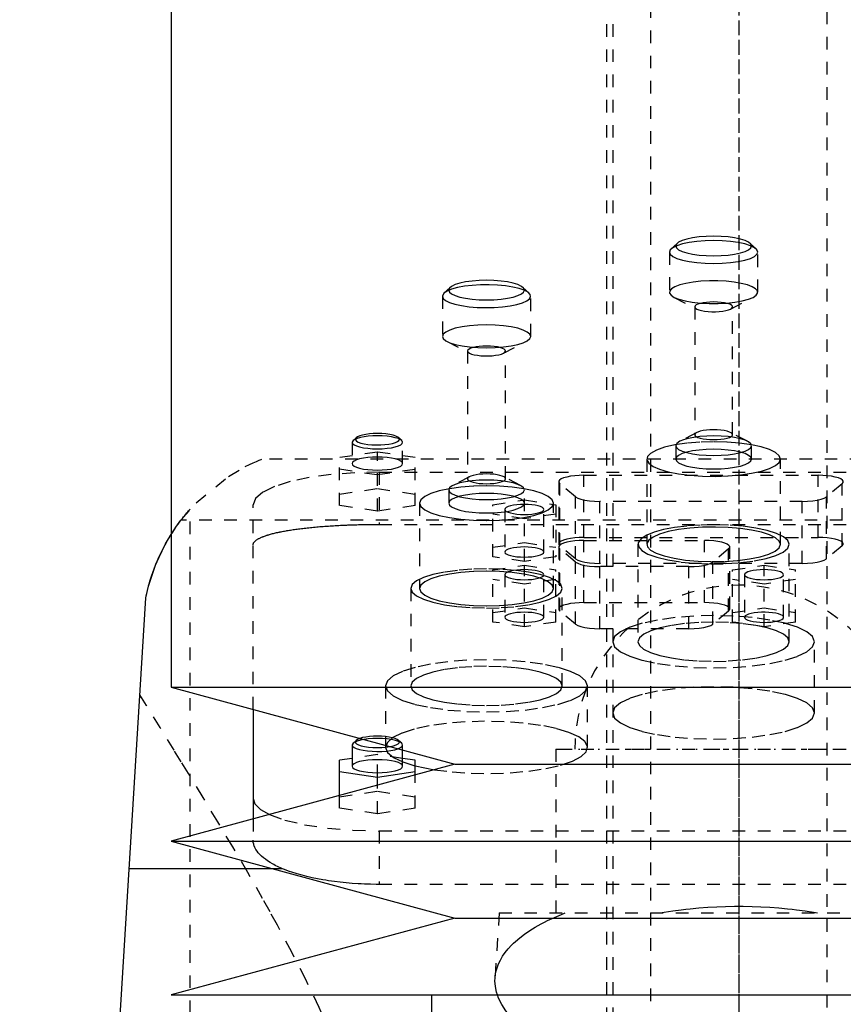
# Model space of a CAD drawing. Extents: x -90 to 90, y -319 to 984.
# Tile 9 of 11: x -57 to 8, y 268 to 346. Entities that reach past the tile are written whole.
import ezdxf

# ---------------------------------------------------------------- set-up
doc = ezdxf.new("R2010")
doc.units = 0
doc.linetypes.add('CENTER', pattern=[1.5, 0.45, -0.5, 0.05, -0.5])
doc.linetypes.add('DASHED', pattern=[2, 1, -1])
for name, color, linetype in [('AM_0', 7, 'CONTINUOUS'), ('AM_3', 7, 'DASHED'), ('AM_7', 7, 'CENTER')]:
    doc.layers.add(name, color=color, linetype=linetype)

msp = doc.modelspace()

# ---------------------------------------------------------------- linework, layer by layer
at = {"layer": 'AM_0', "color": 7, "linetype": 'CONTINUOUS'}
for p, q in [((-45, 435.5), (-45, 292.9)), ((-57, 137.05), (-47, 300)), ((-45, 292.9), (-22.5, 286.8)), ((-45, 292.9), (45, 292.9)), ((-38.5, 291.138), (-38.5, 282.462)), ((-30.577, 288.468), (-30.65, 288.329)), ((-30.65, 288.329), (-30.65, 286.639)), ((-30.336, 288.692), (-30.577, 288.468)), ((-26.65, 286.639), (-26.65, 287.925)), ((-22.5, 286.8), (-45, 280.7)), ((-30.65, 287.26), (-31.65, 287.11)), ((-31.65, 284.319), (-31.65, 287.11)), ((-25.65, 287.11), (-26.65, 287.26)), ((-25.65, 285.946), (-25.65, 287.11)), ((-25.65, 286.667), (-24.131, 286.36)), ((-22.5, 286.8), (22.5, 286.8)), ((-31.65, 286.214), (-28.65, 285.766)), ((-28.65, 285.766), (-25.65, 286.214)), ((-28.65, 285.133), (-28.65, 285.766)), ((-45, 280.7), (-22.5, 274.6)), ((-45, 280.7), (45, 280.7)), ((-36.885, 278.5), (-48.319, 278.5)), ((-22.5, 274.6), (-45, 268.5)), ((-22.5, 274.6), (22.5, 274.6)), ((-45, 268.5), (45, 268.5)), ((-24.35, 268.5), (-24.35, 266))]:
    msp.add_line(p, q, dxfattribs=at)
for points in [[(-30.65, 288.329), (-30.613, 288.23), (-30.502, 288.134), (-30.321, 288.045), (-30.079, 287.967), (-29.782, 287.903), (-29.444, 287.854), (-29.075, 287.824), (-28.691, 287.812), (-28.305, 287.82), (-27.932, 287.846), (-27.586, 287.891), (-27.28, 287.952), (-27.025, 288.028)], [(-30.336, 288.692), (-30.396, 288.601), (-30.384, 288.509), (-30.3, 288.42), (-30.147, 288.336), (-29.933, 288.263), (-29.665, 288.202), (-29.356, 288.156), (-29.017, 288.128), (-28.663, 288.118), (-28.308, 288.127), (-27.968, 288.154), (-27.656, 288.198)], [(-30.044, 288.845), (-30.218, 288.772), (-30.336, 288.692)], [(-30.65, 286.639), (-30.612, 286.538), (-30.498, 286.441), (-30.313, 286.351), (-30.064, 286.273), (-29.761, 286.209), (-29.415, 286.161), (-29.04, 286.131), (-28.65, 286.121), (-28.26, 286.131), (-27.885, 286.161), (-27.539, 286.209), (-27.236, 286.273), (-26.987, 286.351), (-26.802, 286.441), (-26.688, 286.538), (-26.65, 286.639)], [(-38.5, 284.088), (-38.354, 283.647), (-37.919, 283.219), (-37.209, 282.816)]]:
    msp.add_lwpolyline(points, dxfattribs=at)
for points in [[(-47, 300, 0), (-46.785, 300.919, 0), (-46.203, 302.663, 0), (-45.439, 304.272, 0), (-44.998, 305.022, 0)], [(-47, 300, 0), (-46.968, 300.157, 0), (-46.898, 300.471, 0), (-46.821, 300.784, 0), (-46.78, 300.94, 0), (-46.737, 301.095, 0), (-46.647, 301.403, 0), (-46.551, 301.709, 0), (-46.449, 302.01, 0), (-46.341, 302.307, 0), (-46.229, 302.599, 0), (-46.17, 302.743, 0), (-46.111, 302.885, 0), (-45.989, 303.165, 0), (-45.864, 303.439, 0), (-45.735, 303.705, 0), (-45.604, 303.964, 0), (-45.471, 304.214, 0), (-45.404, 304.336, 0), (-45.336, 304.456, 0), (-45.201, 304.689, 0), (-45.067, 304.913, 0), (-44.999, 305.021, 0)]]:
    msp.add_polyline3d(points, dxfattribs=at)
at = {"layer": 'AM_3', "color": 6, "linetype": 'DASHED'}
for p, q in [((-7, 629), (-7, -50.5)), ((7, -50.5), (7, 629)), ((-10, 613.5), (-10, -10.5)), ((-10.5, 435.5), (-10.5, 257.5)), ((-4.89, 328.114), (-5.372, 327.666)), ((1.372, 327.666), (0.89, 328.114)), ((-5.5, 327.423), (-5.5, 324.235)), ((1.5, 324.235), (1.5, 327.423)), ((-23.372, 324.166), (-23.5, 323.923)), ((-22.89, 324.614), (-23.372, 324.166)), ((-16.628, 324.166), (-17.11, 324.614)), ((-23.5, 323.923), (-23.5, 320.735)), ((-16.5, 320.735), (-16.5, 323.923)), ((-5.132, 323.831), (-3.342, 322.903)), ((-0.658, 322.903), (1.132, 323.831)), ((-3.5, 323.076), (-3.5, 312.934)), ((-0.5, 312.934), (-0.5, 323.076)), ((-23.132, 320.331), (-21.342, 319.403)), ((-18.658, 319.403), (-16.868, 320.331)), ((-21.5, 319.576), (-21.5, 309.434)), ((-18.5, 309.434), (-18.5, 319.576)), ((-30.577, 312.474), (-30.65, 312.335)), ((-30.336, 312.698), (-30.577, 312.474)), ((-26.723, 312.474), (-26.964, 312.698)), ((-3.342, 313.107), (-4.684, 312.411)), ((0.684, 312.411), (-0.658, 313.107)), ((-30.65, 312.335), (-30.65, 310.645)), ((-26.65, 310.645), (-26.65, 312.335)), ((-5, 312.065), (-5, 311.002)), ((1, 311.002), (1, 312.065)), ((37.803, 311), (-37.803, 311)), ((-28.65, 311.564), (-31.65, 311.116)), ((-31.65, 307.322), (-31.65, 311.116)), ((-28.65, 306.874), (-28.65, 311.564)), ((-25.65, 311.116), (-28.65, 311.564)), ((-25.65, 307.322), (-25.65, 311.116)), ((-7.3, 311.002), (-7.3, 304.241)), ((3.3, 304.241), (3.3, 311.002)), ((-31.65, 310.219), (-28.65, 309.771)), ((-28.65, 309.771), (-25.65, 310.219)), ((-28.5, 309.97), (-28.5, 305.825)), ((-28.5, 309.97), (28.5, 309.97)), ((-21.342, 309.607), (-22.684, 308.911)), ((-17.316, 308.911), (-18.658, 309.607)), ((-12.28, 309.72), (6.28, 309.72)), ((-12.28, 304.794), (-12.28, 309.72)), ((6.28, 304.794), (6.28, 309.72)), ((-31.65, 308.218), (-28.65, 308.667)), ((-28.65, 308.667), (-25.65, 308.218)), ((-23, 308.565), (-23, 307.502)), ((-17, 302.882), (-17, 308.565)), ((-14.28, 309.202), (-14.28, 304.276)), ((-14.189, 304.122), (-14.189, 309.048)), ((-12.939, 308.013), (-14.189, 309.048)), ((8.189, 309.048), (6.939, 308.013)), ((8.189, 304.122), (8.189, 309.048)), ((-19.5, 307.383), (-17, 307.757)), ((-17, 307.757), (-14.5, 307.383)), ((-12.939, 303.086), (-12.939, 308.013)), ((6.939, 303.086), (6.939, 308.013)), ((-43.5, 137.05), (-43.5, 307.019)), ((-38.5, 291.138), (-38.5, 307.382)), ((-28.65, 306.874), (-31.65, 307.322)), ((-25.65, 307.322), (-28.65, 306.874)), ((-25.3, 307.502), (-25.3, 300.741)), ((-19.5, 303.255), (-19.5, 307.383)), ((-18.55, 307.01), (-18.55, 303.629)), ((-15.45, 303.629), (-15.45, 307.01)), ((-14.7, 300.741), (-14.7, 307.502)), ((-14.5, 307.383), (-14.5, 303.255)), ((-11.03, 302.723), (-11.03, 307.649)), ((5.03, 307.649), (-11.03, 307.649)), ((5.03, 302.723), (5.03, 307.649)), ((44.217, 306.15), (-44.217, 306.15)), ((-17, 306.263), (-19.5, 306.636)), ((-14.5, 306.636), (-17, 306.263)), ((-28.5, 305.825), (28.5, 305.825)), ((-12.28, 304.794), (6.28, 304.794)), ((-19.5, 304.003), (-17, 304.376)), ((-17, 304.376), (-14.5, 304.003)), ((-14.28, 304.026), (-14.28, 299.1)), ((-12.939, 303.086), (-14.189, 304.122)), ((-14.189, 298.945), (-14.189, 303.872)), ((-12.939, 302.836), (-14.189, 303.872)), ((-12.28, 304.544), (-2.72, 304.544)), ((-12.28, 299.617), (-12.28, 304.544)), ((-8, 304.241), (-8, 296.513)), ((-2.72, 299.617), (-2.72, 304.544)), ((-0.811, 303.872), (-2.061, 302.836)), ((-0.811, 298.945), (-0.811, 303.872)), ((-0.72, 299.1), (-0.72, 304.026)), ((4, 296.513), (4, 304.241)), ((8.189, 304.122), (6.939, 303.086)), ((-17, 302.882), (-19.5, 303.255)), ((-14.5, 303.255), (-17, 302.882)), ((-19.5, 302.207), (-17, 302.581)), ((-17, 302.581), (-14.5, 302.207)), ((-17, 297.706), (-17, 302.581)), ((-12.939, 297.91), (-12.939, 302.836)), ((5.03, 302.723), (-11.03, 302.723)), ((-11.03, 297.547), (-11.03, 302.473)), ((-3.97, 302.473), (-11.03, 302.473)), ((-3.97, 297.547), (-3.97, 302.473)), ((-2.061, 297.91), (-2.061, 302.836)), ((-0.5, 302.207), (2, 302.581)), ((2, 302.581), (4.5, 302.207)), ((2, 297.706), (2, 302.581)), ((-19.5, 298.079), (-19.5, 302.207)), ((-17, 301.086), (-19.5, 301.46)), ((-18.55, 301.833), (-18.55, 298.453)), ((-14.5, 301.46), (-17, 301.086)), ((-15.45, 298.453), (-15.45, 301.833)), ((-14.5, 298.079), (-14.5, 302.207)), ((-0.5, 298.079), (-0.5, 302.207)), ((2, 301.086), (-0.5, 301.46)), ((0.45, 301.833), (0.45, 298.453)), ((4.5, 301.46), (2, 301.086)), ((3.55, 298.453), (3.55, 301.833)), ((4.5, 298.079), (4.5, 302.207)), ((-26, 300.741), (-26, 293.013)), ((-14, 293.013), (-14, 300.741)), ((-19.5, 298.826), (-17, 299.2)), ((-17, 299.2), (-14.5, 298.826)), ((-12.28, 299.617), (-2.72, 299.617)), ((-0.5, 298.826), (2, 299.2)), ((2, 299.2), (4.5, 298.826)), ((-12.939, 297.91), (-14.189, 298.945)), ((-0.811, 298.945), (-2.061, 297.91)), ((0.455, 298.484), (0.45, 298.453)), ((-17, 297.706), (-19.5, 298.079)), ((-14.5, 298.079), (-17, 297.706)), ((2, 297.706), (-0.5, 298.079)), ((4.5, 298.079), (2, 297.706)), ((-3.97, 297.547), (-11.03, 297.547)), ((6, 290.867), (6, 296.513)), ((-28, 293.013), (-28, 288.133)), ((-12, 288.133), (-12, 293.013)), ((-26.723, 288.468), (-26.964, 288.692)), ((-26.65, 287.925), (-26.65, 288.329)), ((-28.65, 287.559), (-30.65, 287.26)), ((-28.65, 285.766), (-28.65, 287.559)), ((-26.65, 287.26), (-28.65, 287.559)), ((-14.5, 288), (-14.5, 275)), ((-14.5, 288), (14.5, 288)), ((-25.65, 283.316), (-25.65, 285.946)), ((-28.65, 282.868), (-28.65, 285.133)), ((-31.65, 284.213), (-28.65, 284.661)), ((-31.65, 283.316), (-31.65, 284.319)), ((-28.65, 284.661), (-25.65, 284.213)), ((-28.65, 282.868), (-31.65, 283.316)), ((-25.65, 283.316), (-28.65, 282.868)), ((-38.5, 282.462), (-38.5, 280.775)), ((-28.5, 281.5), (-28.5, 277.269)), ((28.5, 281.5), (-28.5, 281.5)), ((-36.159, 278.5), (-36.885, 278.5)), ((28.5, 277.269), (-28.5, 277.269)), ((-19, 275), (-19.323, 269.83)), ((-19, 275), (19, 275))]:
    msp.add_line(p, q, dxfattribs=at)
for points in [[(1.5, 327.423), (1.433, 327.6), (1.234, 327.769), (0.91, 327.926), (0.475, 328.063), (-0.056, 328.176), (-0.661, 328.26), (-1.317, 328.311), (-2, 328.329), (-2.683, 328.311), (-3.339, 328.26), (-3.944, 328.176), (-4.475, 328.063), (-4.91, 327.926), (-5.234, 327.769), (-5.433, 327.6), (-5.5, 327.423), (-5.433, 327.246), (-5.234, 327.076), (-4.91, 326.92), (-4.475, 326.782), (-3.944, 326.67), (-3.339, 326.586), (-2.683, 326.534), (-2, 326.517), (-1.317, 326.534), (-0.661, 326.586), (-0.056, 326.67), (0.475, 326.782), (0.91, 326.92), (1.234, 327.076), (1.433, 327.246)], [(1, 327.906), (0.942, 328.057), (0.772, 328.203), (0.494, 328.337), (0.121, 328.455), (-0.333, 328.551), (-0.852, 328.623), (-1.415, 328.667), (-2, 328.682), (-2.585, 328.667), (-3.148, 328.623), (-3.667, 328.551), (-4.121, 328.455), (-4.494, 328.337), (-4.772, 328.203), (-4.942, 328.057), (-5, 327.906), (-4.942, 327.754), (-4.772, 327.609), (-4.494, 327.474), (-4.121, 327.357), (-3.667, 327.26), (-3.148, 327.188), (-2.585, 327.144), (-2, 327.129), (-1.415, 327.144), (-0.852, 327.188), (-0.333, 327.26), (0.121, 327.357), (0.494, 327.474), (0.772, 327.609), (0.942, 327.754)], [(-17, 324.406), (-17.058, 324.557), (-17.228, 324.703), (-17.506, 324.837), (-17.879, 324.955), (-18.333, 325.051), (-18.852, 325.123), (-19.415, 325.167), (-20, 325.182), (-20.585, 325.167), (-21.148, 325.123), (-21.667, 325.051), (-22.121, 324.955), (-22.494, 324.837), (-22.772, 324.703), (-22.942, 324.557), (-23, 324.406), (-22.942, 324.254), (-22.772, 324.109), (-22.494, 323.974), (-22.121, 323.857), (-21.667, 323.76), (-21.148, 323.688), (-20.585, 323.644), (-20, 323.629), (-19.415, 323.644), (-18.852, 323.688), (-18.333, 323.76), (-17.879, 323.857), (-17.506, 323.974), (-17.228, 324.109), (-17.058, 324.254)], [(1, 311.002), (0.942, 311.154), (0.772, 311.299), (0.494, 311.433), (0.121, 311.551), (-0.333, 311.648), (-0.852, 311.719), (-1.415, 311.764), (-2, 311.778), (-2.585, 311.764), (-3.148, 311.719), (-3.667, 311.648), (-4.121, 311.551), (-4.494, 311.433), (-4.772, 311.299), (-4.942, 311.154), (-5, 311.002), (-4.942, 310.851), (-4.772, 310.705), (-4.494, 310.571), (-4.121, 310.453), (-3.667, 310.356), (-3.148, 310.285), (-2.585, 310.241), (-2, 310.226), (-1.415, 310.241), (-0.852, 310.285), (-0.333, 310.356), (0.121, 310.453), (0.494, 310.571), (0.772, 310.705), (0.942, 310.851)], [(-15.45, 307.01), (-15.48, 307.088), (-15.568, 307.163), (-15.711, 307.233), (-15.904, 307.293), (-16.139, 307.343), (-16.407, 307.38), (-16.698, 307.403), (-17, 307.411), (-17.302, 307.403), (-17.593, 307.38), (-17.861, 307.343), (-18.096, 307.293), (-18.289, 307.233), (-18.432, 307.163), (-18.52, 307.088), (-18.55, 307.01), (-18.52, 306.932), (-18.432, 306.856), (-18.289, 306.787), (-18.096, 306.726), (-17.861, 306.676), (-17.593, 306.639), (-17.302, 306.616), (-17, 306.609), (-16.698, 306.616), (-16.407, 306.639), (-16.139, 306.676), (-15.904, 306.726), (-15.711, 306.787), (-15.568, 306.856), (-15.48, 306.932)], [(-15.45, 298.453), (-15.48, 298.531), (-15.568, 298.606), (-15.711, 298.676), (-15.904, 298.736), (-16.139, 298.786), (-16.407, 298.823), (-16.698, 298.846), (-17, 298.854), (-17.302, 298.846), (-17.593, 298.823), (-17.861, 298.786), (-18.096, 298.736), (-18.289, 298.676), (-18.432, 298.606), (-18.52, 298.531), (-18.55, 298.453), (-18.52, 298.374), (-18.432, 298.299), (-18.289, 298.23), (-18.096, 298.169), (-17.861, 298.119), (-17.593, 298.082), (-17.302, 298.059), (-17, 298.051), (-16.698, 298.059), (-16.407, 298.082), (-16.139, 298.119), (-15.904, 298.169), (-15.711, 298.23), (-15.568, 298.299), (-15.48, 298.374)], [(-12, 293.013), (-12.154, 293.417), (-12.609, 293.806), (-13.348, 294.163), (-14.343, 294.477), (-15.555, 294.735), (-16.939, 294.926), (-18.439, 295.044), (-20, 295.084), (-21.561, 295.044), (-23.061, 294.926), (-24.445, 294.735), (-25.657, 294.477), (-26.652, 294.163), (-27.391, 293.806), (-27.846, 293.417), (-28, 293.013), (-27.846, 292.609), (-27.391, 292.221), (-26.652, 291.863), (-25.657, 291.549), (-24.445, 291.292), (-23.061, 291.1), (-21.561, 290.982), (-20, 290.943), (-18.439, 290.982), (-16.939, 291.1), (-15.555, 291.292), (-14.343, 291.549), (-13.348, 291.863), (-12.609, 292.221), (-12.154, 292.609)], [(-14, 293.013), (-14.115, 293.316), (-14.457, 293.607), (-15.011, 293.876), (-15.757, 294.111), (-16.667, 294.304), (-17.704, 294.448), (-18.829, 294.536), (-20, 294.566), (-21.171, 294.536), (-22.296, 294.448), (-23.333, 294.304), (-24.243, 294.111), (-24.989, 293.876), (-25.543, 293.607), (-25.885, 293.316), (-26, 293.013), (-25.885, 292.71), (-25.543, 292.419), (-24.989, 292.15), (-24.243, 291.915), (-23.333, 291.722), (-22.296, 291.578), (-21.171, 291.49), (-20, 291.46), (-18.829, 291.49), (-17.704, 291.578), (-16.667, 291.722), (-15.757, 291.915), (-15.011, 292.15), (-14.457, 292.419), (-14.115, 292.71)], [(-10, 290.867), (-9.846, 290.464), (-9.391, 290.075), (-8.652, 289.717), (-7.657, 289.403), (-6.445, 289.146), (-5.061, 288.955), (-3.561, 288.837), (-2, 288.797), (-0.439, 288.837), (1.061, 288.955), (2.445, 289.146), (3.657, 289.403), (4.652, 289.717), (5.391, 290.075), (5.846, 290.464), (6, 290.867), (5.846, 291.271), (5.391, 291.66), (4.652, 292.018), (3.657, 292.332), (2.445, 292.589), (1.061, 292.78), (-0.439, 292.898), (-2, 292.938), (-3.561, 292.898), (-5.061, 292.78), (-6.445, 292.589), (-7.657, 292.332), (-8.652, 292.018), (-9.391, 291.66), (-9.846, 291.271)]]:
    msp.add_lwpolyline(points, close=True, dxfattribs=at)
for points in [[(1.132, 323.831), (1.374, 323.994), (1.49, 324.167), (1.476, 324.342), (1.331, 324.513), (1.062, 324.674), (0.679, 324.818), (0.195, 324.941), (-0.371, 325.037), (-0.997, 325.103), (-1.662, 325.137), (-2.338, 325.137), (-3.003, 325.103), (-3.629, 325.037), (-4.195, 324.941), (-4.679, 324.818), (-5.062, 324.674), (-5.331, 324.513), (-5.476, 324.342), (-5.49, 324.167), (-5.374, 323.994), (-5.132, 323.831)], [(-23.5, 323.923), (-23.434, 323.748), (-23.24, 323.58), (-22.924, 323.425), (-22.499, 323.288), (-21.98, 323.176), (-21.386, 323.091), (-20.741, 323.037), (-20.068, 323.017), (-19.392, 323.031), (-18.739, 323.078), (-18.134, 323.156), (-17.598, 323.264), (-17.152, 323.396), (-16.814, 323.548), (-16.594, 323.714), (-16.503, 323.888), (-16.542, 324.063), (-16.711, 324.233), (-17.004, 324.391), (-17.408, 324.532), (-17.91, 324.649), (-18.491, 324.74), (-19.128, 324.8), (-19.797, 324.827), (-20.474, 324.82), (-21.134, 324.78), (-21.751, 324.707), (-22.302, 324.605), (-22.767, 324.478), (-23.128, 324.329), (-23.372, 324.166)], [(-5.132, 323.831), (-4.756, 323.677), (-4.268, 323.545), (-3.689, 323.442), (-3.041, 323.37), (-2.352, 323.334), (-1.648, 323.334), (-0.959, 323.37), (-0.311, 323.442), (0.268, 323.545), (0.756, 323.677), (1.132, 323.831)], [(-2, 323.464), (-2.293, 323.457), (-2.574, 323.435), (-2.833, 323.399), (-3.061, 323.351), (-3.247, 323.292), (-3.386, 323.225), (-3.471, 323.152), (-3.5, 323.076)], [(-0.658, 322.903), (-0.55, 322.976), (-0.502, 323.054), (-0.516, 323.133), (-0.591, 323.209), (-0.724, 323.28), (-0.91, 323.343), (-1.141, 323.394), (-1.407, 323.433), (-1.697, 323.456), (-2, 323.464)], [(-3.5, 323.076), (-3.46, 322.987), (-3.342, 322.903)], [(-3.342, 322.903), (-3.181, 322.837), (-2.972, 322.78), (-2.724, 322.736), (-2.446, 322.705), (-2.151, 322.69), (-1.849, 322.69), (-1.554, 322.705), (-1.276, 322.736), (-1.028, 322.78), (-0.819, 322.837), (-0.658, 322.903)], [(-20, 321.641), (-20.683, 321.624), (-21.339, 321.572), (-21.944, 321.488), (-22.475, 321.376), (-22.91, 321.238), (-23.234, 321.082), (-23.433, 320.912), (-23.5, 320.735)], [(-23.5, 320.735), (-23.433, 320.559), (-23.234, 320.389), (-22.91, 320.232), (-22.475, 320.095), (-21.944, 319.982), (-21.339, 319.898), (-20.683, 319.847), (-20, 319.829), (-19.317, 319.847), (-18.661, 319.898), (-18.056, 319.982), (-17.525, 320.095), (-17.09, 320.232), (-16.766, 320.389), (-16.567, 320.559), (-16.5, 320.735), (-16.567, 320.912), (-16.766, 321.082), (-17.09, 321.238), (-17.525, 321.376), (-18.056, 321.488), (-18.661, 321.572), (-19.317, 321.624), (-20, 321.641)], [(-20, 319.964), (-20.293, 319.957), (-20.574, 319.935), (-20.833, 319.899), (-21.061, 319.851), (-21.247, 319.792), (-21.386, 319.725), (-21.471, 319.652), (-21.5, 319.576)], [(-21.5, 319.576), (-21.46, 319.487), (-21.342, 319.403)], [(-18.658, 319.403), (-18.55, 319.476), (-18.502, 319.554), (-18.516, 319.633), (-18.591, 319.709), (-18.724, 319.78), (-18.91, 319.843), (-19.141, 319.894), (-19.407, 319.933), (-19.697, 319.956), (-20, 319.964)], [(-21.342, 319.403), (-21.181, 319.337), (-20.972, 319.28), (-20.724, 319.236), (-20.446, 319.205), (-20.151, 319.19), (-19.849, 319.19), (-19.554, 319.205), (-19.276, 319.236), (-19.028, 319.28), (-18.819, 319.337), (-18.658, 319.403)], [(-2, 313.322), (-2.293, 313.315), (-2.574, 313.293), (-2.833, 313.257), (-3.061, 313.208), (-3.247, 313.15), (-3.386, 313.082), (-3.471, 313.01), (-3.5, 312.934)], [(-3.5, 312.934), (-3.471, 312.858), (-3.386, 312.785), (-3.247, 312.718), (-3.061, 312.659), (-2.833, 312.611), (-2.574, 312.575), (-2.293, 312.553), (-2, 312.546), (-1.707, 312.553), (-1.426, 312.575), (-1.167, 312.611), (-0.939, 312.659), (-0.753, 312.718), (-0.614, 312.785), (-0.529, 312.858), (-0.5, 312.934), (-0.529, 313.01), (-0.614, 313.082), (-0.753, 313.15), (-0.939, 313.208), (-1.167, 313.257), (-1.426, 313.293), (-1.707, 313.315), (-2, 313.322)], [(-30.65, 312.335), (-30.612, 312.234), (-30.498, 312.137), (-30.313, 312.047), (-30.064, 311.969), (-29.761, 311.904), (-29.415, 311.857), (-29.04, 311.827), (-28.65, 311.817), (-28.26, 311.827), (-27.885, 311.857), (-27.539, 311.904), (-27.236, 311.969), (-26.987, 312.047), (-26.802, 312.137), (-26.688, 312.234), (-26.65, 312.335), (-26.688, 312.436), (-26.802, 312.533), (-26.987, 312.622), (-27.236, 312.701), (-27.539, 312.765), (-27.885, 312.813), (-28.26, 312.843), (-28.65, 312.853)], [(-28.65, 312.853), (-29.019, 312.844), (-29.376, 312.817), (-29.707, 312.774), (-30.002, 312.716), (-30.251, 312.645), (-30.445, 312.563), (-30.577, 312.474)], [(-30.336, 312.698), (-30.395, 312.609), (-30.386, 312.519), (-30.307, 312.431), (-30.163, 312.349), (-29.959, 312.276), (-29.703, 312.215), (-29.406, 312.168), (-29.078, 312.137), (-28.734, 312.124), (-28.386, 312.129), (-28.049, 312.151), (-27.735, 312.19), (-27.458, 312.245), (-27.228, 312.312), (-27.054, 312.391), (-26.943, 312.476), (-26.901, 312.566), (-26.927, 312.655), (-27.021, 312.742), (-27.181, 312.822), (-27.398, 312.893), (-27.665, 312.951), (-27.971, 312.994), (-28.303, 313.02), (-28.65, 313.029)], [(-28.65, 313.029), (-28.973, 313.022), (-29.285, 312.998), (-29.575, 312.961), (-29.833, 312.91), (-30.051, 312.848), (-30.22, 312.776), (-30.336, 312.698)], [(-5, 312.065), (-4.942, 311.913), (-4.772, 311.767), (-4.494, 311.633), (-4.121, 311.516), (-3.667, 311.419), (-3.148, 311.347), (-2.585, 311.303), (-2, 311.288), (-1.415, 311.303), (-0.852, 311.347), (-0.333, 311.419), (0.121, 311.516), (0.494, 311.633), (0.772, 311.767), (0.942, 311.913), (1, 312.065), (0.942, 312.216), (0.772, 312.362), (0.494, 312.496), (0.121, 312.614), (-0.333, 312.71), (-0.852, 312.782), (-1.415, 312.826), (-2, 312.841)], [(-4.684, 312.411), (-4.92, 312.243), (-5, 312.065)], [(-2, 312.841), (-2.551, 312.828), (-3.083, 312.789), (-3.578, 312.725), (-4.02, 312.639), (-4.393, 312.533), (-4.684, 312.411)], [(-2, 312.374), (-3.083, 312.345), (-4.12, 312.259), (-5.068, 312.121), (-5.887, 311.935), (-6.541, 311.709), (-7.004, 311.454)], [(0.989, 312.135), (0.061, 312.266), (-0.949, 312.347), (-2, 312.374)], [(3.3, 311.002), (3.2, 311.267), (2.905, 311.522), (2.425, 311.757), (1.778, 311.964), (0.989, 312.135)], [(-28.65, 311.162), (-29.04, 311.152), (-29.415, 311.123), (-29.761, 311.075), (-30.064, 311.011), (-30.313, 310.932), (-30.498, 310.843), (-30.612, 310.746), (-30.65, 310.645)], [(-26.65, 310.645), (-26.688, 310.746), (-26.802, 310.843), (-26.987, 310.932), (-27.236, 311.011), (-27.539, 311.075), (-27.885, 311.123), (-28.26, 311.152), (-28.65, 311.162)], [(-7.004, 311.454), (-7.246, 311.197), (-7.293, 310.933), (-7.144, 310.671), (-6.802, 310.422), (-6.283, 310.194), (-5.603, 309.996), (-4.79, 309.836), (-3.873, 309.719), (-2.886, 309.65), (-1.867, 309.631), (-0.852, 309.663), (0.12, 309.745), (1.014, 309.874), (1.795, 310.044), (2.434, 310.251), (2.909, 310.485), (3.201, 310.739), (3.3, 311.002)], [(-30.65, 310.645), (-30.612, 310.544), (-30.498, 310.446), (-30.313, 310.357), (-30.064, 310.278), (-29.761, 310.214), (-29.415, 310.166), (-29.04, 310.137), (-28.65, 310.127), (-28.26, 310.137), (-27.885, 310.166), (-27.539, 310.214), (-27.236, 310.278), (-26.987, 310.357), (-26.802, 310.446), (-26.688, 310.544), (-26.65, 310.645)], [(-28.5, 309.97), (-30.451, 309.92), (-32.327, 309.773), (-34.056, 309.534), (-35.571, 309.212), (-36.815, 308.82), (-37.739, 308.372), (-38.308, 307.887), (-38.5, 307.382)], [(-20, 309.341), (-20.585, 309.326), (-21.148, 309.282), (-21.667, 309.21), (-22.121, 309.114), (-22.494, 308.996), (-22.772, 308.862), (-22.942, 308.716), (-23, 308.565)], [(-23, 308.565), (-22.942, 308.413), (-22.772, 308.267), (-22.494, 308.133), (-22.121, 308.016), (-21.667, 307.919), (-21.148, 307.847), (-20.585, 307.803), (-20, 307.788), (-19.415, 307.803), (-18.852, 307.847), (-18.333, 307.919), (-17.879, 308.016), (-17.506, 308.133), (-17.228, 308.267), (-17.058, 308.413), (-17, 308.565), (-17.058, 308.716), (-17.228, 308.862), (-17.506, 308.996), (-17.879, 309.114), (-18.333, 309.21), (-18.852, 309.282), (-19.415, 309.326), (-20, 309.341)], [(-20, 309.822), (-20.293, 309.815), (-20.574, 309.793), (-20.833, 309.757), (-21.061, 309.708), (-21.247, 309.65), (-21.386, 309.582), (-21.471, 309.51), (-21.5, 309.434)], [(-21.5, 309.434), (-21.471, 309.358), (-21.386, 309.285), (-21.247, 309.218), (-21.061, 309.159), (-20.833, 309.111), (-20.574, 309.075), (-20.293, 309.053), (-20, 309.046), (-19.707, 309.053), (-19.426, 309.075), (-19.167, 309.111), (-18.939, 309.159), (-18.753, 309.218), (-18.614, 309.285), (-18.529, 309.358), (-18.5, 309.434)], [(-18.5, 309.434), (-18.529, 309.51), (-18.614, 309.582), (-18.753, 309.65), (-18.939, 309.708), (-19.167, 309.757), (-19.426, 309.793), (-19.707, 309.815), (-20, 309.822)], [(-12.28, 309.72), (-12.652, 309.711), (-13.012, 309.684), (-13.346, 309.64), (-13.642, 309.581), (-13.891, 309.509), (-14.083, 309.426), (-14.213, 309.335), (-14.274, 309.239), (-14.266, 309.143), (-14.189, 309.048)], [(8.189, 309.048), (8.266, 309.143), (8.274, 309.239), (8.213, 309.335), (8.083, 309.426), (7.891, 309.509), (7.642, 309.581), (7.346, 309.64), (7.012, 309.684), (6.652, 309.711), (6.28, 309.72)], [(-20, 308.874), (-21.034, 308.847), (-22.028, 308.769), (-22.945, 308.643), (-23.748, 308.472), (-24.407, 308.264), (-24.897, 308.027), (-25.198, 307.77), (-25.3, 307.502)], [(-14.7, 307.502), (-14.802, 307.77), (-15.103, 308.027), (-15.593, 308.264), (-16.252, 308.472), (-17.055, 308.643), (-17.972, 308.769), (-18.966, 308.847), (-20, 308.874)], [(-20, 308.278), (-20.585, 308.264), (-21.148, 308.219), (-21.667, 308.148), (-22.121, 308.051), (-22.494, 307.933), (-22.772, 307.799), (-22.942, 307.654), (-23, 307.502), (-22.942, 307.351), (-22.772, 307.205), (-22.494, 307.071), (-22.121, 306.953), (-21.667, 306.856), (-21.148, 306.785), (-20.585, 306.741), (-20, 306.726), (-19.415, 306.741), (-18.852, 306.785), (-18.333, 306.856), (-17.879, 306.953), (-17.506, 307.071), (-17.228, 307.205), (-17.058, 307.351), (-17, 307.502)], [(-17, 307.502), (-17.058, 307.654), (-17.228, 307.799), (-17.506, 307.933), (-17.879, 308.051), (-18.333, 308.148), (-18.852, 308.219), (-19.415, 308.264), (-20, 308.278)], [(-12.939, 308.013), (-12.771, 307.912), (-12.526, 307.824), (-12.214, 307.75), (-11.85, 307.695), (-11.449, 307.661), (-11.03, 307.649)], [(5.03, 307.649), (5.449, 307.661), (5.85, 307.695), (6.214, 307.75), (6.526, 307.824), (6.771, 307.912), (6.939, 308.013)], [(-25.3, 307.502), (-25.198, 307.234), (-24.897, 306.977), (-24.407, 306.74), (-23.748, 306.532), (-22.945, 306.361), (-22.028, 306.235), (-21.034, 306.157), (-20, 306.13), (-18.966, 306.157), (-17.972, 306.235), (-17.055, 306.361), (-16.252, 306.532), (-15.593, 306.74), (-15.103, 306.977), (-14.802, 307.234), (-14.7, 307.502)], [(-2, 305.793), (-3.077, 305.768), (-4.12, 305.693), (-5.093, 305.571), (-5.966, 305.406), (-6.71, 305.203), (-7.301, 304.968)], [(3.3, 304.241), (3.201, 304.504), (2.909, 304.758), (2.434, 304.992), (1.795, 305.198), (1.014, 305.369), (0.12, 305.498), (-0.852, 305.58), (-1.867, 305.612), (-2.886, 305.593), (-3.873, 305.524), (-4.79, 305.407), (-5.603, 305.246), (-6.283, 305.049), (-6.802, 304.821), (-7.144, 304.571), (-7.293, 304.31), (-7.246, 304.045), (-7.004, 303.788)], [(4, 304.241), (3.885, 304.544), (3.543, 304.835), (2.989, 305.103), (2.243, 305.339), (1.333, 305.532), (0.296, 305.675), (-0.829, 305.764), (-2, 305.793)], [(-12.28, 304.794), (-12.652, 304.785), (-13.012, 304.758), (-13.346, 304.714), (-13.642, 304.655), (-13.891, 304.583), (-14.083, 304.5), (-14.213, 304.409), (-14.274, 304.313), (-14.266, 304.216), (-14.189, 304.122)], [(-7.301, 304.968), (-7.756, 304.679), (-7.979, 304.371), (-7.959, 304.059), (-7.698, 303.754), (-7.206, 303.468), (-6.503, 303.214), (-5.617, 303.002), (-4.585, 302.839), (-3.449, 302.734), (-2.253, 302.689), (-1.048, 302.707), (0.12, 302.788), (1.201, 302.927), (2.152, 303.12), (2.935, 303.357), (3.519, 303.631), (3.878, 303.93), (4, 304.241)], [(8.189, 304.122), (8.266, 304.216), (8.274, 304.313), (8.213, 304.409), (8.083, 304.5), (7.891, 304.583), (7.642, 304.655), (7.346, 304.714), (7.012, 304.758), (6.652, 304.785), (6.28, 304.794)], [(-15.45, 303.629), (-15.48, 303.707), (-15.568, 303.783), (-15.711, 303.852), (-15.904, 303.913), (-16.139, 303.963), (-16.407, 304), (-16.698, 304.022), (-17, 304.03), (-17.302, 304.022), (-17.593, 304), (-17.861, 303.963), (-18.096, 303.913), (-18.289, 303.852), (-18.432, 303.783), (-18.52, 303.707), (-18.55, 303.629)], [(-12.28, 304.544), (-12.652, 304.534), (-13.012, 304.508), (-13.346, 304.464), (-13.642, 304.405), (-13.891, 304.333), (-14.083, 304.249), (-14.213, 304.159), (-14.274, 304.063), (-14.266, 303.966), (-14.189, 303.872)], [(-7.004, 303.788), (-6.556, 303.54), (-5.925, 303.319), (-5.138, 303.135), (-4.225, 302.996), (-3.223, 302.906), (-2.172, 302.87), (-1.114, 302.888), (-0.091, 302.961), (0.855, 303.085), (1.686, 303.255), (2.371, 303.465), (2.88, 303.705), (3.194, 303.968), (3.3, 304.241)], [(-0.811, 303.872), (-0.734, 303.966), (-0.726, 304.063), (-0.787, 304.159), (-0.917, 304.249), (-1.109, 304.333), (-1.358, 304.405), (-1.654, 304.464), (-1.988, 304.508), (-2.348, 304.534), (-2.72, 304.544)], [(-18.55, 303.629), (-18.52, 303.551), (-18.432, 303.476), (-18.289, 303.406), (-18.096, 303.345), (-17.861, 303.295), (-17.593, 303.258), (-17.302, 303.236), (-17, 303.228), (-16.698, 303.236), (-16.407, 303.258), (-16.139, 303.295), (-15.904, 303.345), (-15.711, 303.406), (-15.568, 303.476), (-15.48, 303.551), (-15.45, 303.629)], [(-12.939, 303.086), (-12.771, 302.986), (-12.526, 302.897), (-12.214, 302.824), (-11.85, 302.769), (-11.449, 302.735), (-11.03, 302.723)], [(5.03, 302.723), (5.449, 302.735), (5.85, 302.769), (6.214, 302.824), (6.526, 302.897), (6.771, 302.986), (6.939, 303.086)], [(-20, 302.293), (-21.171, 302.264), (-22.296, 302.175), (-23.333, 302.032), (-24.243, 301.839), (-24.989, 301.603), (-25.543, 301.335), (-25.885, 301.044), (-26, 300.741)], [(-14, 300.741), (-14.115, 301.044), (-14.457, 301.335), (-15.011, 301.603), (-15.757, 301.839), (-16.667, 302.032), (-17.704, 302.175), (-18.829, 302.264), (-20, 302.293)], [(-12.939, 302.836), (-12.771, 302.736), (-12.526, 302.647), (-12.214, 302.574), (-11.85, 302.519), (-11.449, 302.485), (-11.03, 302.473)], [(-3.97, 302.473), (-3.551, 302.485), (-3.15, 302.519), (-2.786, 302.574), (-2.474, 302.647), (-2.229, 302.736), (-2.061, 302.836)], [(-20, 302.112), (-21.034, 302.086), (-22.028, 302.008), (-22.945, 301.881), (-23.748, 301.711), (-24.407, 301.503), (-24.897, 301.266), (-25.198, 301.008), (-25.3, 300.741)], [(-25.3, 300.741), (-25.198, 300.473), (-24.897, 300.216), (-24.407, 299.978), (-23.748, 299.771), (-22.945, 299.6), (-22.028, 299.473), (-21.034, 299.395), (-20, 299.369), (-18.966, 299.395), (-17.972, 299.473), (-17.055, 299.6), (-16.252, 299.771), (-15.593, 299.978), (-15.103, 300.216), (-14.802, 300.473), (-14.7, 300.741), (-14.802, 301.008), (-15.103, 301.266), (-15.593, 301.503), (-16.252, 301.711), (-17.055, 301.881), (-17.972, 302.008), (-18.966, 302.086), (-20, 302.112)], [(-15.45, 301.833), (-15.48, 301.912), (-15.568, 301.987), (-15.711, 302.056), (-15.904, 302.117), (-16.139, 302.167), (-16.407, 302.204), (-16.698, 302.227), (-17, 302.235), (-17.302, 302.227), (-17.593, 302.204), (-17.861, 302.167), (-18.096, 302.117), (-18.289, 302.056), (-18.432, 301.987), (-18.52, 301.912), (-18.55, 301.833)], [(-18.55, 301.833), (-18.52, 301.755), (-18.432, 301.68), (-18.289, 301.611), (-18.096, 301.55), (-17.861, 301.5), (-17.593, 301.463), (-17.302, 301.44), (-17, 301.432), (-16.698, 301.44), (-16.407, 301.463), (-16.139, 301.5), (-15.904, 301.55), (-15.711, 301.611), (-15.568, 301.68), (-15.48, 301.755), (-15.45, 301.833)], [(3.55, 301.833), (3.52, 301.912), (3.432, 301.987), (3.289, 302.056), (3.096, 302.117), (2.861, 302.167), (2.593, 302.204), (2.302, 302.227), (2, 302.235), (1.698, 302.227), (1.407, 302.204), (1.139, 302.167), (0.904, 302.117), (0.711, 302.056), (0.568, 301.987), (0.48, 301.912), (0.45, 301.833)], [(0.45, 301.833), (0.48, 301.755), (0.568, 301.68), (0.711, 301.611), (0.904, 301.55), (1.139, 301.5), (1.407, 301.463), (1.698, 301.44), (2, 301.432), (2.302, 301.44), (2.593, 301.463), (2.861, 301.5), (3.096, 301.55), (3.289, 301.611), (3.432, 301.68), (3.52, 301.755), (3.55, 301.833)], [(-26, 300.741), (-25.885, 300.438), (-25.543, 300.146), (-24.989, 299.878), (-24.243, 299.642), (-23.333, 299.449), (-22.296, 299.306), (-21.171, 299.217), (-20, 299.188), (-18.829, 299.217), (-17.704, 299.306), (-16.667, 299.449), (-15.757, 299.642), (-15.011, 299.878), (-14.457, 300.146), (-14.115, 300.438), (-14, 300.741)], [(-12.28, 299.617), (-12.652, 299.608), (-13.012, 299.581), (-13.346, 299.538), (-13.642, 299.479), (-13.891, 299.406), (-14.083, 299.323), (-14.213, 299.232), (-14.274, 299.137), (-14.266, 299.04), (-14.189, 298.945)], [(-0.811, 298.945), (-0.734, 299.04), (-0.726, 299.137), (-0.787, 299.232), (-0.917, 299.323), (-1.109, 299.406), (-1.358, 299.479), (-1.654, 299.538), (-1.988, 299.581), (-2.348, 299.608), (-2.72, 299.617)], [(-2, 298.584), (-3.561, 298.544), (-5.061, 298.426), (-6.445, 298.235), (-7.657, 297.977), (-8.652, 297.663), (-9.391, 297.306), (-9.846, 296.917), (-10, 296.513), (-9.846, 296.109), (-9.391, 295.721), (-8.652, 295.363), (-7.657, 295.049), (-6.445, 294.792), (-5.061, 294.6), (-3.561, 294.482), (-2, 294.443)], [(-2, 294.443), (-0.439, 294.482), (1.061, 294.6), (2.445, 294.792), (3.657, 295.049), (4.652, 295.363), (5.391, 295.721), (5.846, 296.109), (6, 296.513), (5.846, 296.917), (5.391, 297.306), (4.652, 297.663), (3.657, 297.977), (2.445, 298.235), (1.061, 298.426), (-0.439, 298.544), (-2, 298.584)], [(0.45, 298.453), (0.479, 298.375), (0.565, 298.301), (0.705, 298.232), (0.893, 298.172), (1.123, 298.122), (1.386, 298.084), (1.672, 298.061), (1.97, 298.052), (2.269, 298.058), (2.558, 298.078), (2.827, 298.113), (3.064, 298.161), (3.261, 298.219), (3.411, 298.287), (3.508, 298.36), (3.549, 298.437), (3.531, 298.515), (3.456, 298.59), (3.327, 298.66), (3.148, 298.722), (2.925, 298.774), (2.668, 298.815), (2.386, 298.841), (2.09, 298.853), (1.79, 298.85), (1.498, 298.832), (1.225, 298.8), (0.98, 298.755), (0.775, 298.698), (0.615, 298.633), (0.507, 298.56), (0.455, 298.484)], [(-12.939, 297.91), (-12.771, 297.81), (-12.526, 297.721), (-12.214, 297.647), (-11.85, 297.592), (-11.449, 297.558), (-11.03, 297.547)], [(4, 296.513), (3.885, 296.816), (3.543, 297.107), (2.989, 297.376), (2.243, 297.611), (1.333, 297.804), (0.296, 297.948), (-0.829, 298.036), (-2, 298.066), (-3.171, 298.036), (-4.296, 297.948), (-5.333, 297.804), (-6.243, 297.611), (-6.989, 297.376), (-7.543, 297.107), (-7.885, 296.816), (-8, 296.513)], [(-3.97, 297.547), (-3.551, 297.558), (-3.15, 297.592), (-2.786, 297.647), (-2.474, 297.721), (-2.229, 297.81), (-2.061, 297.91)], [(-8, 296.513), (-7.886, 296.212), (-7.549, 295.922), (-7.001, 295.655)], [(-7.001, 295.655), (-6.257, 295.419), (-5.348, 295.225), (-4.311, 295.08), (-3.185, 294.991), (-2.013, 294.96), (-0.841, 294.99), (0.287, 295.077), (1.327, 295.221), (2.238, 295.414), (2.986, 295.649), (3.542, 295.918), (3.884, 296.21), (4, 296.513)], [(-24.131, 286.36), (-22.726, 286.186), (-21.218, 286.087), (-19.663, 286.064), (-18.122, 286.12), (-16.651, 286.253), (-15.308, 286.456), (-14.142, 286.723), (-13.198, 287.043), (-12.511, 287.405), (-12.108, 287.794), (-12.004, 288.196), (-12.202, 288.596), (-12.696, 288.978), (-13.466, 289.328), (-14.484, 289.633), (-15.71, 289.881), (-17.099, 290.063), (-18.598, 290.172), (-20.15, 290.203), (-21.696, 290.157), (-23.178, 290.033), (-24.539, 289.838), (-25.729, 289.578), (-26.702, 289.264), (-27.421, 288.906), (-27.859, 288.52), (-28, 288.118), (-27.838, 287.718), (-27.378, 287.333), (-26.64, 286.978), (-25.65, 286.667)], [(-28.65, 289.024), (-28.971, 289.016), (-29.281, 288.993), (-29.569, 288.956), (-29.827, 288.906), (-30.044, 288.845)], [(-26.964, 288.692), (-27.08, 288.771), (-27.249, 288.842), (-27.467, 288.905), (-27.725, 288.955), (-28.015, 288.993), (-28.327, 289.016), (-28.65, 289.024)], [(-28.65, 288.847), (-29.019, 288.838), (-29.376, 288.812), (-29.707, 288.769), (-30.002, 288.711), (-30.251, 288.64), (-30.445, 288.558), (-30.577, 288.468)], [(-27.025, 288.028), (-26.826, 288.117), (-26.7, 288.215), (-26.651, 288.317), (-26.681, 288.42), (-26.789, 288.519), (-26.97, 288.61), (-27.219, 288.691), (-27.524, 288.757), (-27.873, 288.806), (-28.254, 288.837), (-28.65, 288.847)], [(-27.656, 288.198), (-27.382, 288.259), (-27.162, 288.333), (-27.005, 288.417), (-26.917, 288.507), (-26.904, 288.6), (-26.964, 288.692)], [(-26.65, 286.639), (-26.688, 286.74), (-26.802, 286.837), (-26.987, 286.927), (-27.236, 287.005), (-27.539, 287.069), (-27.885, 287.117), (-28.26, 287.147), (-28.65, 287.157), (-29.04, 287.147), (-29.415, 287.117), (-29.761, 287.069), (-30.064, 287.005), (-30.313, 286.927), (-30.498, 286.837), (-30.612, 286.74), (-30.65, 286.639)], [(-37.209, 282.816), (-35.984, 282.372), (-34.426, 282.003), (-32.603, 281.728), (-30.598, 281.558), (-28.5, 281.5)]]:
    msp.add_lwpolyline(points, dxfattribs=at)
for points in [[(-44.217, 306.15, 0), (-43.009, 307.545, 0), (-40.464, 309.628, 0), (-39.118, 310.406, 0), (-38.786, 310.57, 0), (-38.489, 310.709, 0), (-38.355, 310.769, 0), (-38.232, 310.823, 0), (-38.021, 310.912, 0), (-37.862, 310.977, 0), (-37.803, 311, 0)], [(-44.999, 305.021, 0), (-44.935, 305.122, 0), (-44.808, 305.318, 0), (-44.683, 305.504, 0), (-44.622, 305.593, 0), (-44.561, 305.68, 0), (-44.442, 305.847, 0), (-44.327, 306.003, 0), (-44.216, 306.151, 0), (-44.108, 306.291, 0), (-44.005, 306.421, 0), (-43.956, 306.481, 0), (-43.909, 306.539, 0), (-43.821, 306.646, 0), (-43.742, 306.74, 0), (-43.673, 306.821, 0), (-43.616, 306.887, 0), (-43.57, 306.94, 0), (-43.551, 306.962, 0), (-43.535, 306.979, 0), (-43.512, 307.005, 0), (-43.501, 307.017, 0), (-43.5, 307.019, 0)], [(-44.998, 305.022, 0), (-44.874, 305.217, 0), (-44.618, 305.599, 0), (-44.353, 305.969, 0), (-44.217, 306.15, 0)], [(-38.5, 304.194, 0), (-38.5, 304.206, 0), (-38.498, 304.23, 0), (-38.494, 304.254, 0), (-38.491, 304.266, 0), (-38.488, 304.278, 0), (-38.48, 304.303, 0), (-38.47, 304.327, 0), (-38.458, 304.352, 0), (-38.444, 304.376, 0), (-38.427, 304.4, 0), (-38.418, 304.413, 0), (-38.409, 304.425, 0), (-38.388, 304.449, 0), (-38.366, 304.473, 0), (-38.341, 304.498, 0), (-38.314, 304.522, 0), (-38.285, 304.546, 0), (-38.27, 304.558, 0), (-38.254, 304.57, 0), (-38.22, 304.594, 0), (-38.185, 304.618, 0), (-38.166, 304.63, 0), (-38.147, 304.642, 0), (-38.107, 304.666, 0), (-38.065, 304.69, 0), (-38.043, 304.702, 0), (-38.021, 304.713, 0), (-37.975, 304.737, 0), (-37.926, 304.76, 0), (-37.876, 304.783, 0), (-37.824, 304.806, 0), (-37.769, 304.829, 0), (-37.741, 304.84, 0), (-37.713, 304.852, 0), (-37.654, 304.874, 0), (-37.593, 304.896, 0), (-37.531, 304.918, 0), (-37.466, 304.94, 0), (-37.4, 304.962, 0), (-37.366, 304.973, 0), (-37.332, 304.983, 0), (-37.262, 305.005, 0), (-37.19, 305.026, 0), (-37.116, 305.046, 0), (-37.04, 305.067, 0), (-36.963, 305.087, 0), (-36.924, 305.097, 0), (-36.884, 305.107, 0), (-36.803, 305.127, 0), (-36.721, 305.146, 0), (-36.637, 305.166, 0), (-36.552, 305.185, 0), (-36.465, 305.203, 0), (-36.421, 305.213, 0), (-36.377, 305.222, 0), (-36.288, 305.24, 0), (-36.197, 305.258, 0), (-36.105, 305.275, 0), (-36.011, 305.293, 0), (-35.917, 305.31, 0), (-35.869, 305.318, 0), (-35.821, 305.326, 0), (-35.724, 305.343, 0), (-35.627, 305.359, 0), (-35.578, 305.367, 0), (-35.528, 305.374, 0), (-35.428, 305.39, 0), (-35.325, 305.405, 0), (-35.274, 305.413, 0), (-35.221, 305.42, 0), (-35.116, 305.435, 0), (-35.008, 305.45, 0), (-34.899, 305.465, 0), (-34.788, 305.479, 0), (-34.675, 305.493, 0), (-34.618, 305.5, 0), (-34.56, 305.507, 0), (-34.444, 305.521, 0), (-34.327, 305.534, 0), (-34.208, 305.548, 0), (-34.087, 305.561, 0), (-33.965, 305.573, 0), (-33.903, 305.579, 0), (-33.842, 305.586, 0), (-33.717, 305.598, 0), (-33.591, 305.61, 0), (-33.463, 305.621, 0), (-33.334, 305.632, 0), (-33.204, 305.643, 0), (-33.139, 305.649, 0), (-33.073, 305.654, 0), (-32.941, 305.665, 0), (-32.808, 305.675, 0), (-32.673, 305.684, 0), (-32.538, 305.694, 0), (-32.402, 305.703, 0), (-32.334, 305.707, 0), (-32.265, 305.712, 0), (-32.127, 305.72, 0), (-31.989, 305.728, 0), (-31.849, 305.736, 0), (-31.709, 305.744, 0), (-31.568, 305.751, 0), (-31.498, 305.754, 0), (-31.427, 305.758, 0), (-31.285, 305.764, 0), (-31.143, 305.77, 0), (-31.072, 305.773, 0), (-31, 305.776, 0), (-30.857, 305.782, 0), (-30.714, 305.787, 0), (-30.642, 305.789, 0), (-30.571, 305.792, 0), (-30.427, 305.796, 0), (-30.283, 305.8, 0), (-30.139, 305.804, 0), (-29.995, 305.808, 0), (-29.852, 305.811, 0), (-29.78, 305.812, 0), (-29.708, 305.814, 0), (-29.564, 305.816, 0), (-29.421, 305.819, 0), (-29.278, 305.82, 0), (-29.136, 305.822, 0), (-28.993, 305.823, 0), (-28.922, 305.824, 0), (-28.852, 305.824, 0), (-28.711, 305.825, 0), (-28.57, 305.825, 0), (-28.5, 305.825, 0)], [(-28.705, 254.625, 0), (-28.992, 255.849, 0), (-29.657, 258.262, 0), (-30.432, 260.632, 0), (-30.855, 261.801, 0), (-31.3, 262.96, 0), (-32.247, 265.249, 0), (-33.26, 267.501, 0), (-34.327, 269.716, 0), (-35.437, 271.895, 0), (-36.579, 274.038, 0), (-37.16, 275.095, 0), (-37.745, 276.143, 0), (-38.925, 278.211, 0), (-40.111, 280.239, 0), (-41.296, 282.226, 0), (-42.472, 284.169, 0), (-43.631, 286.066, 0), (-44.203, 286.996, 0), (-44.768, 287.914, 0), (-45.877, 289.711, 0), (-46.95, 291.453, 0), (-47.472, 292.303, 0)], [(-36.159, 278.5, 0), (-36.28, 278.553, 0), (-36.516, 278.662, 0), (-36.741, 278.775, 0), (-36.85, 278.833, 0), (-36.956, 278.892, 0), (-37.158, 279.011, 0), (-37.348, 279.134, 0), (-37.524, 279.259, 0), (-37.687, 279.387, 0), (-37.835, 279.516, 0), (-37.904, 279.582, 0), (-37.969, 279.647, 0), (-38.088, 279.78, 0), (-38.192, 279.913, 0), (-38.281, 280.047, 0), (-38.354, 280.181, 0), (-38.412, 280.314, 0), (-38.436, 280.381, 0), (-38.456, 280.448, 0), (-38.484, 280.58, 0), (-38.498, 280.71, 0), (-38.5, 280.775, 0)], [(-28.5, 277.269, 0), (-28.734, 277.27, 0), (-29.208, 277.277, 0), (-29.685, 277.293, 0), (-29.925, 277.304, 0), (-30.165, 277.317, 0), (-30.645, 277.35, 0), (-31.123, 277.39, 0), (-31.596, 277.439, 0), (-32.062, 277.496, 0), (-32.52, 277.562, 0), (-32.746, 277.597, 0), (-32.969, 277.634, 0), (-33.405, 277.714, 0), (-33.827, 277.801, 0), (-34.234, 277.895, 0), (-34.625, 277.994, 0), (-34.997, 278.098, 0), (-35.176, 278.152, 0), (-35.35, 278.207, 0), (-35.683, 278.319, 0), (-36.003, 278.438, 0), (-36.159, 278.5, 0)], [(-19.323, 269.83, 0), (-19.309, 269.995, 0), (-19.255, 270.321, 0), (-19.168, 270.643, 0), (-19.113, 270.802, 0), (-19.05, 270.96, 0), (-18.902, 271.27, 0), (-18.724, 271.573, 0), (-18.519, 271.868, 0), (-18.281, 272.162, 0), (-18.01, 272.456, 0), (-17.861, 272.602, 0), (-17.704, 272.748, 0), (-17.363, 273.037, 0), (-16.988, 273.322, 0), (-16.579, 273.602, 0), (-16.137, 273.875, 0), (-15.663, 274.141, 0), (-15.414, 274.271, 0), (-15.158, 274.398, 0), (-14.624, 274.647, 0), (-14.063, 274.885, 0), (-13.772, 275, 0)], [(-6.239, 275, 0), (-5.911, 275.058, 0), (-5.243, 275.164, 0), (-4.56, 275.257, 0), (-4.215, 275.299, 0), (-3.867, 275.337, 0), (-3.165, 275.404, 0), (-2.458, 275.457, 0), (-1.751, 275.496, 0), (-1.046, 275.522, 0), (-0.346, 275.535, 0), (0, 275.536, 0), (0.346, 275.535, 0), (1.046, 275.522, 0), (1.751, 275.496, 0), (2.458, 275.457, 0), (3.165, 275.404, 0), (3.867, 275.337, 0), (4.215, 275.299, 0), (4.56, 275.257, 0), (5.243, 275.164, 0), (5.911, 275.058, 0), (6.239, 275, 0)], [(-19.136, 268.502, 0), (-19.205, 268.724, 0), (-19.297, 269.168, 0), (-19.329, 269.611, 0), (-19.323, 269.83, 0)], [(-18.273, 267, 0), (-18.462, 267.245, 0), (-18.788, 267.742, 0), (-19.039, 268.248, 0), (-19.136, 268.502, 0)]]:
    msp.add_polyline3d(points, dxfattribs=at)
msp.add_arc((0, 288), 13, 0, 180, dxfattribs=at)
at = {"layer": 'AM_7', "color": 4, "linetype": 'CENTER'}
for p, q in [((0, 984.275), (0, -99.775)), ((0, 444.4), (0, 248.6)), ((0, 302.7), (0, 22.81)), ((-13.65, 288), (13.65, 288))]:
    msp.add_line(p, q, dxfattribs=at)

doc.saveas('drawing.dxf')
